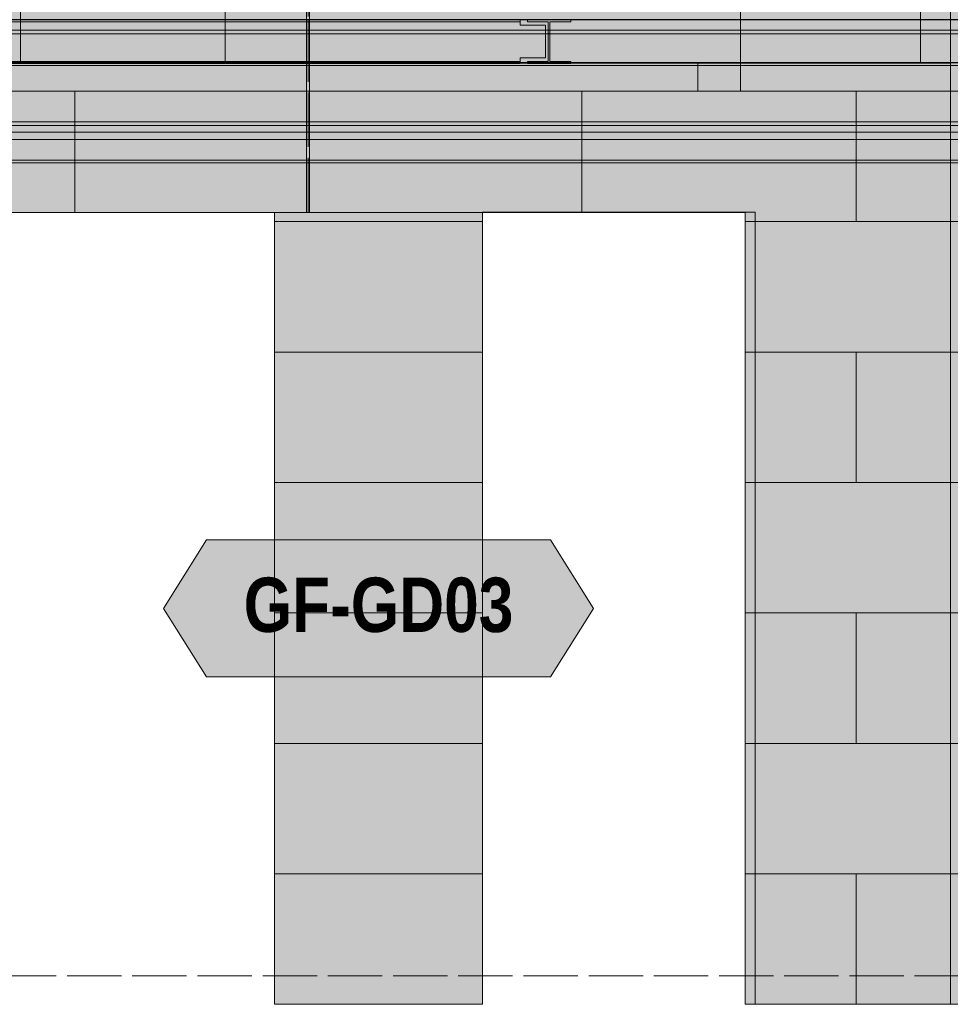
# Model space of a CAD drawing. Header units: millimetres. Extents: x 17 to 413, y 4 to 292.
# Tile 162 of 256: x 199 to 220, y 77 to 100. Entities that reach past the tile are written whole.
import ezdxf
from ezdxf.enums import TextEntityAlignment as Align

# ---------------------------------------------------------------- set-up
doc = ezdxf.new("R2010")
doc.units = ezdxf.units.MM
doc.linetypes.add('DASHED', pattern=[1.524, 1.27, -0.254])
for name, color, linetype in [('FILL-C_9EB2DB', 7, 'Continuous'), ('FILL-EPS', 7, 'Continuous'), ('FILL-WHITE', 7, 'Continuous'), ('LINE-C_2E8C94', 7, 'Continuous'), ('LINE-C_337880', 7, 'Continuous'), ('LINE-INK', 7, 'Continuous'), ('LINE-STEEL', 7, 'Continuous'), ('LINE-STEEL-DASH', 7, 'DASHED'), ('LINE-TEAL_DK', 7, 'Continuous'), ('LINE-TEAL_DK-DASH', 7, 'DASHED'), ('TEXT-TEAL_DK', 7, 'Continuous')]:
    doc.layers.add(name, color=color, linetype=linetype)
doc.styles.add('OpenSansCondensed-Bold', font='OpenSansCondensed-Bold.ttf')

msp = doc.modelspace()

# ---------------------------------------------------------------- hatches: boundary and pattern name
at = {"layer": 'FILL-C_9EB2DB', "true_color": 0x9eb2db}
h = msp.add_hatch(color=9, dxfattribs=at)
h.dxf.hatch_style = 1
h.paths.add_polyline_path([(177.475, 99.489), (177.475, 99.732), (267.748, 99.732), (267.748, 99.489)])
h = msp.add_hatch(color=9, dxfattribs=at)
h.dxf.hatch_style = 1
h.paths.add_polyline_path([(177.475, 99.489), (177.475, 99.732), (267.748, 99.732), (267.748, 99.489)])
h = msp.add_hatch(color=9, dxfattribs=at)
h.dxf.hatch_style = 1
h.paths.add_polyline_path([(179.295, 99.404), (179.295, 99.732), (267.748, 99.732), (267.748, 99.404)])
h = msp.add_hatch(color=9, dxfattribs=at)
h.dxf.hatch_style = 1
h.paths.add_polyline_path([(179.295, 99.404), (179.295, 99.732), (267.748, 99.732), (267.748, 99.404)])
h = msp.add_hatch(color=9, dxfattribs=at)
h.dxf.hatch_style = 1
h.paths.add_polyline_path([(190.022, 98.843), (190.022, 99.606), (190.608, 99.606), (190.608, 99.687), (210.275, 99.687), (210.275, 99.606), (210.862, 99.606), (210.862, 98.843), (210.275, 98.843), (210.275, 98.762), (190.608, 98.762), (190.608, 98.843)])
h = msp.add_hatch(color=9, dxfattribs=at)
h.dxf.hatch_style = 1
h.paths.add_polyline_path([(190.022, 99.606), (190.608, 99.606), (190.608, 99.687), (210.275, 99.687), (210.275, 99.606), (210.862, 99.606), (210.862, 98.843), (210.275, 98.843), (210.275, 98.762), (190.608, 98.762), (190.608, 98.843), (190.022, 98.843)])
h = msp.add_hatch(color=9, dxfattribs=at)
h.dxf.hatch_style = 1
h.paths.add_polyline_path([(190.022, 98.843), (190.022, 99.606), (190.608, 99.606), (190.608, 99.687), (210.275, 99.687), (210.275, 99.606), (210.862, 99.606), (210.862, 98.843), (210.275, 98.843), (210.275, 98.762), (190.608, 98.762), (190.608, 98.843)])
h = msp.add_hatch(color=9, dxfattribs=at)
h.dxf.hatch_style = 1
h.paths.add_polyline_path([(190.022, 99.606), (190.608, 99.606), (190.608, 99.687), (210.275, 99.687), (210.275, 99.606), (210.862, 99.606), (210.862, 98.843), (210.275, 98.843), (210.275, 98.762), (190.608, 98.762), (190.608, 98.843), (190.022, 98.843)])
h = msp.add_hatch(color=9, dxfattribs=at)
h.dxf.hatch_style = 1
h.paths.add_polyline_path([(190.608, 99.687), (190.608, 99.732), (210.275, 99.732), (210.275, 99.687)])
h = msp.add_hatch(color=9, dxfattribs=at)
h.dxf.hatch_style = 1
h.paths.add_polyline_path([(190.608, 99.687), (190.608, 99.732), (210.275, 99.732), (210.275, 99.687)])
h = msp.add_hatch(color=9, dxfattribs=at)
h.dxf.hatch_style = 1
h.paths.add_polyline_path([(190.608, 99.687), (190.608, 99.732), (210.275, 99.732), (210.275, 99.687)])
h = msp.add_hatch(color=9, dxfattribs=at)
h.dxf.hatch_style = 1
h.paths.add_polyline_path([(190.608, 99.687), (190.608, 99.732), (210.275, 99.732), (210.275, 99.687)])
h = msp.add_hatch(color=9, dxfattribs=at)
h.dxf.hatch_style = 1
h.paths.add_polyline_path([(210.43, 99.733), (210.438, 99.733), (210.441, 99.732), (211.456, 99.732), (211.456, 99.687), (210.968, 99.687), (210.968, 99.412), (210.968, 98.762), (211.456, 98.762), (211.456, 98.716), (210.441, 98.716), (210.441, 98.762), (210.929, 98.762), (210.929, 99.687), (210.441, 99.687), (210.441, 99.732), (210.43, 99.733), (210.43, 99.733)])
h = msp.add_hatch(color=9, dxfattribs=at)
h.dxf.hatch_style = 1
h.paths.add_polyline_path([(210.441, 98.716), (210.441, 98.762), (210.929, 98.762), (210.929, 99.687), (210.441, 99.687), (210.441, 99.732), (211.456, 99.732), (211.456, 99.687), (210.968, 99.687), (210.968, 98.762), (211.456, 98.762), (211.456, 98.716)])
h = msp.add_hatch(color=9, dxfattribs=at)
h.dxf.hatch_style = 1
h.paths.add_polyline_path([(211.456, 99.732), (211.466, 99.733), (211.466, 99.733), (211.466, 99.733)])
h = msp.add_hatch(color=9, dxfattribs=at)
h.dxf.hatch_style = 1
h.paths.add_polyline_path([(177.475, 97.352), (177.475, 99.489), (267.748, 99.489), (267.748, 97.352)])
h = msp.add_hatch(color=9, dxfattribs=at)
h.dxf.hatch_style = 1
h.paths.add_polyline_path([(177.475, 99.489), (267.748, 99.489), (267.748, 97.352), (177.475, 97.352)])
h = msp.add_hatch(color=9, dxfattribs=at)
h.dxf.hatch_style = 1
h.paths.add_polyline_path([(179.295, 97.267), (179.295, 99.404), (267.748, 99.404), (267.748, 97.267)])
h = msp.add_hatch(color=9, dxfattribs=at)
h.dxf.hatch_style = 1
h.paths.add_polyline_path([(179.295, 99.404), (267.748, 99.404), (267.748, 97.267), (179.295, 97.267)])
h = msp.add_hatch(color=9, dxfattribs=at)
h.dxf.hatch_style = 1
h.paths.add_polyline_path([(210.441, 98.762), (210.929, 98.762), (210.929, 99.412), (210.968, 99.412), (210.968, 98.762), (211.456, 98.762), (211.456, 98.716), (210.441, 98.716)])
h = msp.add_hatch(color=9, dxfattribs=at)
h.dxf.hatch_style = 1
h.paths.add_polyline_path([(179.295, 98.666), (179.295, 98.666), (179.295, 98.732), (267.748, 98.732), (267.748, 98.732), (267.748, 98.732), (267.748, 98.666), (179.295, 98.666)])
h = msp.add_hatch(color=9, dxfattribs=at)
h.dxf.hatch_style = 1
h.paths.add_polyline_path([(179.295, 98.066), (179.295, 98.732), (267.748, 98.732), (267.748, 98.066)])
h = msp.add_hatch(color=9, dxfattribs=at)
h.dxf.hatch_style = 1
h.paths.add_polyline_path([(179.302, 98.066), (179.302, 98.732), (267.735, 98.732), (267.735, 98.066)])
h = msp.add_hatch(color=9, dxfattribs=at)
h.dxf.hatch_style = 1
h.paths.add_polyline_path([(179.302, 98.666), (179.302, 98.666), (179.302, 98.732), (267.735, 98.732), (267.735, 98.732), (267.735, 98.732), (267.735, 98.666), (179.302, 98.666)])
h = msp.add_hatch(color=9, dxfattribs=at)
h.dxf.hatch_style = 1
h.paths.add_polyline_path([(179.622, 98.668), (179.622, 98.732), (222.208, 98.732), (222.208, 98.668)])
h = msp.add_hatch(color=9, dxfattribs=at)
h.dxf.hatch_style = 1
h.paths.add_polyline_path([(179.622, 98.732), (222.208, 98.732), (222.208, 98.668), (179.622, 98.668)])
h = msp.add_hatch(color=9, dxfattribs=at)
h.dxf.hatch_style = 1
h.paths.add_polyline_path([(190.608, 98.716), (190.608, 98.762), (210.275, 98.762), (210.275, 98.716)])
h = msp.add_hatch(color=9, dxfattribs=at)
h.dxf.hatch_style = 1
h.paths.add_polyline_path([(190.608, 98.716), (190.608, 98.762), (210.275, 98.762), (210.275, 98.716)])
h = msp.add_hatch(color=9, dxfattribs=at)
h.dxf.hatch_style = 1
h.paths.add_polyline_path([(190.608, 98.716), (190.608, 98.762), (210.275, 98.762), (210.275, 98.716)])
h = msp.add_hatch(color=9, dxfattribs=at)
h.dxf.hatch_style = 1
h.paths.add_polyline_path([(190.608, 98.716), (190.608, 98.762), (210.275, 98.762), (210.275, 98.716)])
h = msp.add_hatch(color=9, dxfattribs=at)
h.dxf.hatch_style = 1
h.paths.add_polyline_path([(178.975, 96.536), (178.975, 98.586), (179.622, 98.586), (179.622, 98.668), (222.208, 98.668), (222.208, 98.546), (222.915, 98.546), (222.915, 96.454), (222.208, 96.454), (179.622, 96.454), (179.622, 96.536)])
h = msp.add_hatch(color=9, dxfattribs=at)
h.dxf.hatch_style = 1
h.paths.add_polyline_path([(178.975, 98.586), (179.622, 98.586), (179.622, 98.668), (222.208, 98.668), (222.208, 98.546), (222.915, 98.546), (222.915, 96.454), (222.208, 96.454), (179.622, 96.454), (179.622, 96.536), (178.975, 96.536)])
h = msp.add_hatch(color=9, dxfattribs=at)
h.dxf.hatch_style = 1
h.paths.add_polyline_path([(179.295, 98.066), (179.295, 98.666), (267.748, 98.666), (267.748, 98.066)])
h = msp.add_hatch(color=9, dxfattribs=at)
h.dxf.hatch_style = 1
h.paths.add_polyline_path([(179.302, 98.066), (179.302, 98.666), (267.735, 98.666), (267.735, 98.066)])
h = msp.add_hatch(color=9, dxfattribs=at)
h.dxf.hatch_style = 1
h.paths.add_polyline_path([(177.475, 97.108), (177.475, 97.352), (267.748, 97.352), (267.748, 97.108)])
h = msp.add_hatch(color=9, dxfattribs=at)
h.dxf.hatch_style = 1
h.paths.add_polyline_path([(177.475, 97.108), (177.475, 97.352), (267.748, 97.352), (267.748, 97.108)])
h = msp.add_hatch(color=9, dxfattribs=at)
h.dxf.hatch_style = 1
h.paths.add_polyline_path([(179.295, 96.939), (179.295, 97.267), (267.748, 97.267), (267.748, 96.939)])
h = msp.add_hatch(color=9, dxfattribs=at)
h.dxf.hatch_style = 1
h.paths.add_polyline_path([(179.295, 96.939), (179.295, 97.267), (267.748, 97.267), (267.748, 96.939)])
h = msp.add_hatch(color=9, dxfattribs=at)
h.dxf.hatch_style = 1
h.paths.add_polyline_path([(179.622, 96.39), (179.622, 96.454), (222.208, 96.454), (222.915, 96.454), (222.915, 96.39), (222.208, 96.39)])
h = msp.add_hatch(color=9, dxfattribs=at)
h.dxf.hatch_style = 1
h.paths.add_polyline_path([(179.622, 96.454), (222.208, 96.454), (222.915, 96.454), (222.915, 96.39), (222.208, 96.39), (179.622, 96.39)])
at = {"layer": 'FILL-EPS', "true_color": 0xccffff}
h = msp.add_hatch(color=7, dxfattribs=at)
h.dxf.hatch_style = 1
h.paths.add_polyline_path([(194.882, 118.899), (256.242, 118.899), (271.265, 103.876), (271.265, 99.732), (194.882, 99.732)])
h = msp.add_hatch(color=7, dxfattribs=at)
h.dxf.hatch_style = 1
h.paths.add_polyline_path([(194.882, 118.899), (256.242, 118.899), (271.265, 103.876), (271.265, 99.732), (194.882, 99.732)])
h = msp.add_hatch(color=7, dxfattribs=at)
h.dxf.hatch_style = 1
h.paths.add_polyline_path([(180.07, 102.732), (221.831, 102.732), (221.831, 76.732), (220.782, 76.732), (220.782, 98.736), (180.092, 98.736), (180.092, 76.732), (180.092, 76.732), (180.092, 76.732), (180.07, 76.732)])
h = msp.add_hatch(color=7, dxfattribs=at)
h.dxf.hatch_style = 1
h.paths.add_polyline_path([(194.953, 102.232), (220.331, 102.232), (220.331, 76.732), (215.53, 76.732), (215.53, 95.232), (196.717, 95.232), (196.717, 76.732), (194.953, 76.732)])
h = msp.add_hatch(color=7, dxfattribs=at)
h.dxf.hatch_style = 1
h.paths.add_polyline_path([(180.07, 98.724), (180.07, 99.741), (221.831, 99.741), (221.831, 98.724), (220.782, 98.724), (220.782, 98.736), (180.092, 98.736), (180.092, 98.724)])
h = msp.add_hatch(color=7, dxfattribs=at)
h.dxf.hatch_style = 1
h.paths.add_polyline_path([(194.953, 99.741), (220.331, 99.741), (220.331, 98.724), (194.953, 98.724)])
h = msp.add_hatch(color=7, dxfattribs=at)
h.dxf.hatch_style = 1
h.paths.add_polyline_path([(194.718, 98.732), (271.161, 98.732), (271.161, 98.724), (271.328, 98.724), (271.328, 76.732), (237.928, 76.732), (237.928, 95.236), (237.918, 95.234), (237.918, 95.236), (231.558, 95.236), (231.558, 76.732), (215.762, 76.732), (215.762, 95.236), (209.392, 95.236), (209.392, 76.732), (204.53, 76.732), (204.53, 95.232), (196.53, 95.232), (196.53, 76.732), (194.718, 76.732)])
h = msp.add_hatch(color=7, dxfattribs=at)
h.dxf.hatch_style = 1
h.paths.add_polyline_path([(194.718, 98.732), (271.161, 98.732), (271.161, 98.724), (271.328, 98.724), (271.328, 76.732), (237.928, 76.732), (237.928, 95.236), (231.558, 95.236), (231.558, 76.732), (215.762, 76.732), (215.762, 95.236), (209.392, 95.236), (209.392, 76.732), (204.53, 76.732), (204.53, 95.232), (196.53, 95.232), (196.53, 76.732), (194.718, 76.732)])
h = msp.add_hatch(color=7, dxfattribs=at)
h.dxf.hatch_style = 1
h.paths.add_polyline_path([(194.953, 98.724), (220.331, 98.724), (220.331, 76.732), (215.53, 76.732), (215.53, 95.232), (196.717, 95.232), (196.717, 76.732), (194.953, 76.732)])
at = {"layer": 'FILL-WHITE', "true_color": 0xffffff}
h = msp.add_hatch(color=7, dxfattribs=at)
h.dxf.hatch_style = 1
h.paths.add_polyline_path([(209.392, 95.232), (209.392, 76.732), (204.53, 76.732), (204.53, 95.232)])
h = msp.add_hatch(color=7, dxfattribs=at)
h.dxf.hatch_style = 1
h.paths.add_polyline_path([(209.392, 76.732), (204.53, 76.732), (204.53, 95.232), (209.392, 95.232)])
h = msp.add_hatch(color=7, dxfattribs=at)
h.dxf.hatch_style = 1
h.paths.add_polyline_path([(209.392, 76.732), (204.53, 76.732), (204.53, 95.232), (209.392, 95.232)])
h = msp.add_hatch(color=7, dxfattribs=at)
h.dxf.hatch_style = 1
h.paths.add_polyline_path([(201.938, 85.982), (202.938, 87.582), (210.983, 87.582), (211.983, 85.982), (210.983, 84.382), (202.938, 84.382)])

# ---------------------------------------------------------------- linework, layer by layer
at = {"layer": 'LINE-C_2E8C94', "lineweight": 5}
for points in [[(194.882, 118.899), (256.242, 118.899), (271.265, 103.876), (271.265, 99.732), (194.882, 99.732)], [(194.882, 118.899), (256.242, 118.899), (271.265, 103.876), (271.265, 103.876), (271.265, 103.876), (271.265, 99.732), (194.882, 99.732), (194.882, 99.732)], [(180.07, 102.732), (180.07, 102.732), (221.831, 102.732), (221.831, 102.732), (221.831, 76.732), (221.831, 76.732), (221.831, 76.732), (221.831, 76.732), (220.782, 76.732), (220.782, 98.736), (180.092, 98.736), (180.092, 76.732), (180.092, 76.732), (180.092, 76.732), (180.092, 76.732), (180.07, 76.732), (180.07, 102.732)], [(194.953, 102.232), (220.331, 102.232), (220.331, 76.732), (215.53, 76.732), (215.53, 95.232), (196.717, 95.232), (196.717, 76.732), (194.953, 76.732)], [(180.07, 98.724), (180.07, 99.741), (221.831, 99.741), (221.831, 98.724), (220.782, 98.724), (220.782, 98.736), (180.092, 98.736), (180.092, 98.724)], [(194.953, 99.741), (194.953, 99.741), (220.331, 99.741), (220.331, 98.724), (220.331, 98.724), (220.331, 98.724), (194.953, 98.724), (194.953, 99.741)], [(194.718, 98.732), (271.161, 98.732), (271.161, 98.724), (271.328, 98.724), (271.328, 76.732), (237.928, 76.732), (237.928, 95.236), (237.918, 95.234), (237.918, 95.236), (231.558, 95.236), (231.558, 76.732), (215.762, 76.732), (215.762, 95.236), (209.392, 95.236), (209.392, 76.732), (204.53, 76.732), (204.53, 95.232), (196.53, 95.232), (196.53, 76.732), (194.718, 76.732)], [(194.718, 98.732), (271.161, 98.732), (271.161, 98.724), (271.328, 98.724), (271.328, 76.732), (237.928, 76.732), (237.928, 95.236), (231.558, 95.236), (231.558, 76.732), (215.762, 76.732), (215.762, 95.236), (209.392, 95.236), (209.392, 76.732), (204.53, 76.732), (204.53, 95.232), (196.53, 95.232), (196.53, 76.732), (194.718, 76.732)], [(194.953, 98.724), (194.953, 98.724), (220.331, 98.724), (220.331, 98.724), (220.331, 76.732), (220.331, 76.732), (220.331, 76.732), (220.331, 76.732), (215.53, 76.732), (215.53, 95.232), (196.717, 95.232), (196.717, 76.732), (196.717, 76.732), (194.953, 76.732), (194.953, 98.724)]]:
    msp.add_lwpolyline(points, close=True, dxfattribs=at)
at = {"layer": 'LINE-C_337880', "lineweight": 5}
for p, q in [((198.589, 98.742), (198.589, 101.116)), ((203.374, 98.742), (203.374, 101.116)), ((205.281, 98.068), (205.281, 101.116)), ((205.345, 98.068), (205.345, 101.116)), ((215.42, 98.068), (215.42, 101.116)), ((219.63, 98.742), (219.63, 101.116)), ((198.589, 98.742), (198.589, 99.734)), ((203.374, 98.742), (203.374, 99.734)), ((205.281, 98.73), (205.281, 99.734)), ((205.345, 98.73), (205.345, 99.734)), ((215.42, 98.73), (215.42, 99.734)), ((219.63, 98.742), (219.63, 99.734)), ((205.281, 98.068), (205.281, 98.717)), ((205.345, 98.068), (205.345, 98.717)), ((214.423, 98.068), (214.423, 98.726)), ((214.423, 98.068), (214.423, 98.726)), ((215.42, 98.068), (215.42, 98.717)), ((197.153, 98.068), (199.862, 98.068)), ((197.153, 98.068), (199.862, 98.068)), ((198.167, 98.068), (211.714, 98.068)), ((198.167, 98.068), (211.714, 98.068)), ((199.862, 95.239), (199.862, 98.068)), ((199.862, 98.068), (205.281, 98.068)), ((199.862, 95.239), (199.862, 98.068)), ((199.862, 98.068), (205.281, 98.068)), ((205.281, 95.239), (205.281, 98.068)), ((205.281, 95.239), (205.281, 98.068)), ((205.345, 95.239), (205.345, 98.068)), ((205.345, 98.068), (215.42, 98.068)), ((205.345, 95.239), (205.345, 98.068)), ((205.345, 98.068), (215.42, 98.068)), ((211.714, 95.242), (211.714, 98.068)), ((211.714, 98.068), (214.423, 98.068)), ((211.714, 95.242), (211.714, 98.068)), ((211.714, 98.068), (214.423, 98.068)), ((214.423, 98.068), (227.97, 98.068)), ((214.423, 98.068), (227.97, 98.068)), ((215.42, 98.068), (218.13, 98.068)), ((215.42, 98.068), (218.13, 98.068)), ((218.13, 95.02), (218.13, 98.068)), ((218.13, 98.068), (220.324, 98.068)), ((218.13, 95.02), (218.13, 98.068)), ((218.13, 98.068), (220.324, 98.068)), ((204.537, 95.02), (209.385, 95.02)), ((204.537, 95.02), (209.385, 95.02)), ((215.537, 95.02), (218.13, 95.02)), ((215.537, 95.02), (218.13, 95.02)), ((215.768, 95.02), (227.97, 95.02)), ((215.768, 95.02), (227.97, 95.02)), ((218.13, 95.02), (220.324, 95.02)), ((218.13, 95.02), (220.324, 95.02)), ((204.537, 91.972), (209.385, 91.972)), ((204.537, 91.972), (209.385, 91.972)), ((215.537, 91.972), (218.13, 91.972)), ((215.537, 91.972), (218.13, 91.972)), ((215.768, 91.972), (231.552, 91.972)), ((215.768, 91.972), (231.552, 91.972)), ((218.13, 88.924), (218.13, 91.972)), ((218.13, 91.972), (220.324, 91.972)), ((218.13, 88.924), (218.13, 91.972)), ((218.13, 91.972), (220.324, 91.972)), ((204.537, 88.924), (209.385, 88.924)), ((204.537, 88.924), (209.385, 88.924)), ((215.537, 88.924), (218.13, 88.924)), ((215.537, 88.924), (218.13, 88.924)), ((215.768, 88.924), (231.552, 88.924)), ((215.768, 88.924), (231.552, 88.924)), ((218.13, 88.924), (220.324, 88.924)), ((218.13, 88.924), (220.324, 88.924)), ((204.537, 85.876), (209.385, 85.876)), ((204.537, 85.876), (209.385, 85.876)), ((215.537, 85.876), (218.13, 85.876)), ((215.537, 85.876), (218.13, 85.876)), ((215.768, 85.876), (231.552, 85.876)), ((215.768, 85.876), (231.552, 85.876)), ((218.13, 82.828), (218.13, 85.876)), ((218.13, 85.876), (220.324, 85.876)), ((218.13, 82.828), (218.13, 85.876)), ((218.13, 85.876), (220.324, 85.876)), ((204.537, 82.828), (209.385, 82.828)), ((204.537, 82.828), (209.385, 82.828)), ((215.537, 82.828), (218.13, 82.828)), ((215.537, 82.828), (218.13, 82.828)), ((215.768, 82.828), (231.552, 82.828)), ((215.768, 82.828), (231.552, 82.828)), ((218.13, 82.828), (220.324, 82.828)), ((218.13, 82.828), (220.324, 82.828)), ((204.537, 79.78), (209.385, 79.78)), ((204.537, 79.78), (209.385, 79.78)), ((215.537, 79.78), (218.13, 79.78)), ((215.537, 79.78), (218.13, 79.78)), ((215.768, 79.78), (231.552, 79.78)), ((215.768, 79.78), (231.552, 79.78)), ((218.13, 76.739), (218.13, 79.78)), ((218.13, 79.78), (220.324, 79.78)), ((218.13, 76.739), (218.13, 79.78)), ((218.13, 79.78), (220.324, 79.78))]:
    msp.add_line(p, q, dxfattribs=at)
at = {"layer": 'LINE-INK', "lineweight": 5}
msp.add_lwpolyline([(209.392, 76.732), (204.53, 76.732), (204.53, 95.232), (209.392, 95.232)], close=True, dxfattribs=at)
msp.add_lwpolyline([(209.392, 76.732), (204.53, 76.732), (204.53, 95.232), (209.392, 95.232)], close=True, dxfattribs=at)
at = {"layer": 'LINE-STEEL', "lineweight": 5}
for points in [[(177.475, 99.489), (177.475, 99.732), (267.748, 99.732), (267.748, 99.489)], [(177.475, 99.489), (177.475, 99.732), (267.748, 99.732), (267.748, 99.489)], [(179.295, 99.404), (179.295, 99.732), (267.748, 99.732), (267.748, 99.732), (267.748, 99.404), (179.295, 99.404)], [(179.295, 99.404), (179.295, 99.732), (267.748, 99.732), (267.748, 99.404)], [(190.022, 98.843), (190.022, 99.606), (190.608, 99.606), (190.608, 99.687), (210.275, 99.687), (210.275, 99.687), (210.275, 99.606), (210.862, 99.606), (210.862, 98.843), (210.275, 98.843), (210.275, 98.762), (190.608, 98.762), (190.608, 98.762), (190.608, 98.843)], [(190.022, 99.606), (190.608, 99.606), (190.608, 99.687), (190.608, 99.687), (210.275, 99.687), (210.275, 99.606), (210.862, 99.606), (210.862, 98.843), (210.275, 98.843), (210.275, 98.762), (210.275, 98.762), (190.608, 98.762), (190.608, 98.843), (190.022, 98.843)], [(190.022, 98.843), (190.022, 99.606), (190.608, 99.606), (190.608, 99.687), (210.275, 99.687), (210.275, 99.687), (210.275, 99.606), (210.862, 99.606), (210.862, 98.843), (210.275, 98.843), (210.275, 98.762), (190.608, 98.762), (190.608, 98.762), (190.608, 98.843)], [(190.022, 99.606), (190.608, 99.606), (190.608, 99.687), (190.608, 99.687), (210.275, 99.687), (210.275, 99.606), (210.862, 99.606), (210.862, 98.843), (210.275, 98.843), (210.275, 98.762), (210.275, 98.762), (190.608, 98.762), (190.608, 98.843), (190.022, 98.843)], [(190.608, 99.687), (190.608, 99.732), (210.275, 99.732), (210.275, 99.687)], [(190.608, 99.687), (190.608, 99.732), (210.275, 99.732), (210.275, 99.687)], [(190.608, 99.687), (190.608, 99.732), (210.275, 99.732), (210.275, 99.687)], [(190.608, 99.687), (190.608, 99.732), (210.275, 99.732), (210.275, 99.687)], [(210.43, 99.733), (210.438, 99.733), (210.441, 99.732), (211.456, 99.732), (211.456, 99.687), (210.968, 99.687), (210.968, 99.412), (210.968, 99.412), (210.968, 98.762), (211.456, 98.762), (211.456, 98.716), (210.441, 98.716), (210.441, 98.762), (210.929, 98.762), (210.929, 99.687), (210.441, 99.687), (210.441, 99.732), (210.43, 99.733), (210.43, 99.733)], [(210.441, 98.716), (210.441, 98.762), (210.929, 98.762), (210.929, 99.687), (210.441, 99.687), (210.441, 99.732), (211.456, 99.732), (211.456, 99.687), (210.968, 99.687), (210.968, 98.762), (211.456, 98.762), (211.456, 98.716)], [(211.456, 99.732), (211.466, 99.733), (211.466, 99.733), (211.466, 99.733)], [(177.475, 97.352), (177.475, 99.489), (267.748, 99.489), (267.748, 97.352)], [(177.475, 99.489), (267.748, 99.489), (267.748, 97.352), (177.475, 97.352)], [(179.295, 97.267), (179.295, 99.404), (267.748, 99.404), (267.748, 97.267)], [(179.295, 99.404), (267.748, 99.404), (267.748, 97.267), (179.295, 97.267)], [(210.441, 98.762), (210.929, 98.762), (210.929, 99.412), (210.929, 99.412), (210.929, 99.412), (210.929, 99.412), (210.968, 99.412), (210.968, 98.762), (211.456, 98.762), (211.456, 98.716), (210.441, 98.716)], [(179.295, 98.666), (179.295, 98.666), (179.295, 98.732), (267.748, 98.732), (267.748, 98.732), (267.748, 98.732), (267.748, 98.666), (179.295, 98.666)], [(179.295, 98.066), (179.295, 98.732), (267.748, 98.732), (267.748, 98.066)], [(179.302, 98.066), (179.302, 98.732), (267.735, 98.732), (267.735, 98.066)], [(179.302, 98.666), (179.302, 98.666), (179.302, 98.732), (267.735, 98.732), (267.735, 98.732), (267.735, 98.732), (267.735, 98.666), (179.302, 98.666)], [(179.622, 98.668), (179.622, 98.732), (222.208, 98.732), (222.208, 98.732), (222.208, 98.668), (179.622, 98.668)], [(179.622, 98.732), (222.208, 98.732), (222.208, 98.668), (179.622, 98.668)], [(190.608, 98.716), (190.608, 98.762), (210.275, 98.762), (210.275, 98.716)], [(190.608, 98.716), (190.608, 98.762), (210.275, 98.762), (210.275, 98.716)], [(190.608, 98.716), (190.608, 98.762), (210.275, 98.762), (210.275, 98.716)], [(190.608, 98.716), (190.608, 98.762), (210.275, 98.762), (210.275, 98.716)], [(178.975, 96.536), (178.975, 98.586), (179.622, 98.586), (179.622, 98.668), (222.208, 98.668), (222.208, 98.546), (222.915, 98.546), (222.915, 98.546), (222.915, 96.454), (222.208, 96.454), (179.622, 96.454), (179.622, 96.536)], [(178.975, 98.586), (179.622, 98.586), (179.622, 98.668), (222.208, 98.668), (222.208, 98.546), (222.915, 98.546), (222.915, 96.454), (222.915, 96.454), (222.208, 96.454), (179.622, 96.454), (179.622, 96.536), (178.975, 96.536)], [(179.295, 98.066), (179.295, 98.666), (267.748, 98.666), (267.748, 98.666), (267.748, 98.066), (179.295, 98.066)], [(179.302, 98.066), (179.302, 98.666), (267.735, 98.666), (267.735, 98.066)], [(177.475, 97.108), (177.475, 97.352), (267.748, 97.352), (267.748, 97.108)], [(177.475, 97.108), (177.475, 97.352), (267.748, 97.352), (267.748, 97.108)], [(179.295, 96.939), (179.295, 97.267), (267.748, 97.267), (267.748, 97.267), (267.748, 96.939), (179.295, 96.939)], [(179.295, 96.939), (179.295, 97.267), (267.748, 97.267), (267.748, 96.939)], [(179.622, 96.39), (179.622, 96.454), (222.208, 96.454), (222.208, 96.454), (222.915, 96.454), (222.915, 96.39), (222.208, 96.39), (179.622, 96.39)], [(179.622, 96.454), (222.208, 96.454), (222.915, 96.454), (222.915, 96.39), (222.208, 96.39), (222.208, 96.39), (179.622, 96.39)]]:
    msp.add_lwpolyline(points, close=True, dxfattribs=at)
at = {"layer": 'LINE-STEEL-DASH', "lineweight": 5}
msp.add_line((45.758, 77.399), (280.242, 77.399), dxfattribs=at)
for points in [[(190.608, 99.732), (210.275, 99.732), (210.441, 99.732), (210.43, 99.733), (210.43, 99.733), (210.43, 99.733), (210.438, 99.733), (210.441, 99.732), (211.456, 99.732), (222.336, 99.732)], [(222.208, 96.39), (179.622, 96.39), (179.622, 96.454), (179.622, 96.536), (178.975, 96.536), (178.975, 97.108), (178.905, 97.108), (178.905, 96.454), (179.452, 96.454), (179.452, 96.39), (179.39, 96.39), (179.39, 76.732), (179.344, 76.732), (178.482, 76.732), (178.419, 76.732), (178.374, 76.732), (177.482, 76.732), (177.482, 95.939), (176.625, 95.939)]]:
    msp.add_lwpolyline(points, dxfattribs=at)
msp.add_lwpolyline([(211.466, 99.733), (211.466, 99.733), (211.466, 99.733), (211.456, 99.732)], close=True, dxfattribs=at)
at = {"layer": 'LINE-TEAL_DK', "lineweight": 5}
msp.add_lwpolyline([(201.938, 85.982), (202.938, 87.582), (210.983, 87.582), (211.983, 85.982), (210.983, 84.382), (202.938, 84.382)], close=True, dxfattribs=at)
at = {"layer": 'LINE-TEAL_DK-DASH', "lineweight": 5}
for p, q in [((205.313, 95.239), (205.313, 101.116)), ((205.313, 98.73), (205.313, 99.734)), ((205.313, 95.239), (205.313, 98.717))]:
    msp.add_line(p, q, dxfattribs=at)

# ---------------------------------------------------------------- texts
at = {"layer": 'TEXT-TEAL_DK', "style": 'OpenSansCondensed-Bold'}
msp.add_text('GF-GD03', height=1.27, dxfattribs=at).set_placement((206.961, 85.432), align=Align.CENTER)

doc.saveas('drawing.dxf')
